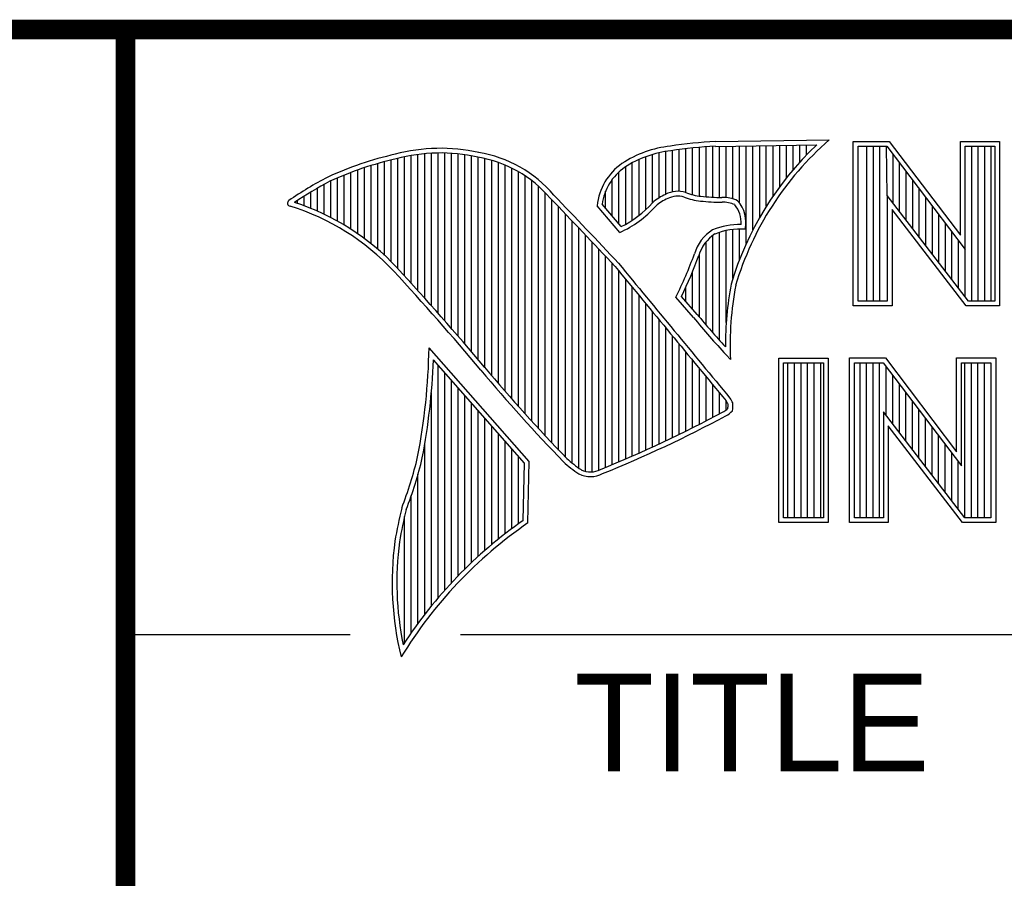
# Model space of a CAD drawing. Header units: inches. Extents: x 0 to 34, y 0 to 22.
# Tile 40 of 47: x 28.3 to 29.3, y 2.1 to 3. Entities that reach past the tile are written whole.
import ezdxf

# ---------------------------------------------------------------- set-up
doc = ezdxf.new("R2010")
doc.units = ezdxf.units.IN
doc.header["$LTSCALE"] = 1.87
doc.header["$MEASUREMENT"] = 0
doc.layers.get('0').update_dxf_attribs({"linetype": 'CONTINUOUS'})
doc.styles.add('TEXTSTYLE_2', font='txt')

msp = doc.modelspace()

# ---------------------------------------------------------------- linework, layer by layer
at = {"color": 2, "linetype": 'CONTINUOUS'}
for p, q in [((28.3793, 3.0003), (33.5093, 3.0003)), ((28.3793, 3.0003), (28.3793, 1.2503)), ((28.9844, 2.885), (29.1009, 2.8868)), ((28.9404, 2.8335), (28.9404, 2.8759)), ((28.9473, 2.834), (28.9473, 2.8769)), ((28.9542, 2.8327), (28.9542, 2.8778)), ((28.961, 2.8306), (28.961, 2.8785)), ((28.9679, 2.8292), (28.9679, 2.8791)), ((28.9747, 2.8285), (28.9747, 2.8796)), ((28.9816, 2.828), (28.9816, 2.88)), ((28.9845, 2.8802), (29.0882, 2.8817)), ((28.9885, 2.8278), (28.9885, 2.8802)), ((28.9953, 2.8276), (28.9953, 2.8803)), ((29.0022, 2.8263), (29.0022, 2.8804)), ((29.0091, 2.822), (29.0091, 2.8805)), ((29.0159, 2.7805), (29.0159, 2.8806)), ((29.0228, 2.7947), (29.0228, 2.8807)), ((29.0297, 2.8073), (29.0297, 2.8808)), ((29.0365, 2.8188), (29.0365, 2.881)), ((29.0434, 2.8293), (29.0434, 2.8811)), ((29.0502, 2.8389), (29.0502, 2.8812)), ((29.0571, 2.8479), (29.0571, 2.8813)), ((29.064, 2.8562), (29.064, 2.8814)), ((29.0708, 2.8641), (29.0708, 2.8815)), ((29.0777, 2.8714), (29.0777, 2.8816)), ((29.1256, 2.8852), (29.1624, 2.8852)), ((29.1256, 2.7166), (29.1256, 2.8852)), ((29.1305, 2.8804), (29.16, 2.8804)), ((29.1305, 2.7215), (29.1305, 2.8804)), ((29.1395, 2.7215), (29.1395, 2.8804)), ((29.1462, 2.7215), (29.1462, 2.8804)), ((29.1529, 2.7215), (29.1529, 2.8804)), ((29.1604, 2.8299), (29.1596, 2.8804)), ((29.16, 2.8804), (29.2402, 2.7746)), ((29.1624, 2.8852), (29.2354, 2.7891)), ((29.2354, 2.8852), (29.2754, 2.8852)), ((29.2354, 2.7891), (29.2354, 2.8852)), ((29.2402, 2.8804), (29.2705, 2.8804)), ((29.2402, 2.7746), (29.2402, 2.8804)), ((29.2469, 2.7215), (29.2469, 2.8804)), ((29.2536, 2.7215), (29.2536, 2.8804)), ((29.2603, 2.7215), (29.2603, 2.8804)), ((29.267, 2.7215), (29.267, 2.8804)), ((29.2705, 2.8804), (29.2705, 2.7215)), ((29.2754, 2.8852), (29.2754, 2.7166)), ((28.6521, 2.762), (28.6521, 2.8662)), ((28.659, 2.7548), (28.659, 2.8679)), ((28.6659, 2.7474), (28.6659, 2.8695)), ((28.6727, 2.7398), (28.6727, 2.8708)), ((28.6796, 2.7323), (28.6796, 2.8719)), ((28.6865, 2.7247), (28.6865, 2.8727)), ((28.6933, 2.717), (28.6933, 2.8732)), ((28.7002, 2.7092), (28.7002, 2.8734)), ((28.707, 2.7014), (28.707, 2.8733)), ((28.7139, 2.6936), (28.7139, 2.873)), ((28.7208, 2.6856), (28.7208, 2.8724)), ((28.7276, 2.6776), (28.7276, 2.8716)), ((28.7345, 2.6696), (28.7345, 2.8704)), ((28.7414, 2.6615), (28.7414, 2.869)), ((28.7482, 2.6533), (28.7482, 2.8677)), ((28.7551, 2.6452), (28.7551, 2.8659)), ((28.9061, 2.8094), (28.9061, 2.8668)), ((28.913, 2.8153), (28.913, 2.8696)), ((28.9198, 2.8223), (28.9198, 2.8719)), ((28.9267, 2.8275), (28.9267, 2.8737)), ((28.9336, 2.8311), (28.9336, 2.875)), ((29.1663, 2.8222), (29.1663, 2.872)), ((28.6178, 2.7906), (28.6178, 2.856)), ((28.6247, 2.7856), (28.6247, 2.8584)), ((28.6315, 2.7803), (28.6315, 2.8606)), ((28.6384, 2.7747), (28.6384, 2.8626)), ((28.6453, 2.7685), (28.6453, 2.8645)), ((28.762, 2.6372), (28.762, 2.8638)), ((28.7688, 2.6293), (28.7688, 2.8611)), ((28.7757, 2.6214), (28.7757, 2.858)), ((28.8924, 2.8003), (28.8924, 2.8594)), ((28.8992, 2.8044), (28.8992, 2.8634)), ((29.173, 2.8135), (29.173, 2.8632)), ((28.5972, 2.8034), (28.5972, 2.8479)), ((28.6041, 2.7994), (28.6041, 2.8508)), ((28.6109, 2.7952), (28.6109, 2.8535)), ((28.7826, 2.6137), (28.7826, 2.8543)), ((28.7894, 2.606), (28.7894, 2.8501)), ((28.7963, 2.5985), (28.7963, 2.8451)), ((28.8786, 2.8086), (28.8786, 2.8464)), ((28.8855, 2.8005), (28.8855, 2.854)), ((29.1798, 2.8048), (29.1798, 2.8543)), ((29.1865, 2.7961), (29.1865, 2.8455)), ((28.5766, 2.8137), (28.5766, 2.8374)), ((28.5835, 2.8105), (28.5835, 2.8412)), ((28.5904, 2.8071), (28.5904, 2.8449)), ((28.8031, 2.591), (28.8031, 2.8394)), ((29.1932, 2.7873), (29.1932, 2.8367)), ((28.5629, 2.8193), (28.5629, 2.8291)), ((28.5698, 2.8166), (28.5698, 2.8333)), ((28.81, 2.5836), (28.81, 2.8328)), ((28.8169, 2.5762), (28.8169, 2.8253)), ((28.8718, 2.8167), (28.8718, 2.8343)), ((29.2438, 2.7215), (29.1604, 2.8299)), ((29.1604, 2.8299), (29.1604, 2.7215)), ((29.1999, 2.7786), (29.1999, 2.8278)), ((28.556, 2.8217), (28.556, 2.8246)), ((28.8237, 2.569), (28.8237, 2.8181)), ((28.8865, 2.792), (28.8631, 2.8194)), ((28.8878, 2.7979), (28.8682, 2.8209)), ((29.2414, 2.7166), (29.1653, 2.8156)), ((29.1653, 2.8156), (29.1653, 2.7166)), ((29.2066, 2.7699), (29.2066, 2.819)), ((28.8306, 2.5618), (28.8306, 2.8109)), ((29.2133, 2.7612), (29.2133, 2.8101)), ((28.8375, 2.5556), (28.8375, 2.8037)), ((28.8443, 2.5505), (28.8443, 2.7965)), ((29.0022, 2.7448), (29.0022, 2.795)), ((29.0091, 2.7642), (29.0091, 2.7954)), ((29.22, 2.7525), (29.22, 2.8013)), ((28.8512, 2.5472), (28.8512, 2.7893)), ((28.9816, 2.689), (28.9816, 2.7889)), ((28.9885, 2.6813), (28.9885, 2.7921)), ((28.9953, 2.6998), (28.9953, 2.7939)), ((29.2267, 2.7437), (29.2267, 2.7924)), ((28.8581, 2.5466), (28.8581, 2.782)), ((28.8649, 2.5483), (28.8649, 2.7748)), ((28.9747, 2.697), (28.9747, 2.7823)), ((29.2334, 2.735), (29.2334, 2.7836)), ((29.2402, 2.7263), (29.2402, 2.7746)), ((28.8718, 2.5513), (28.8718, 2.7675)), ((28.9679, 2.7053), (28.9679, 2.7699)), ((28.8786, 2.5541), (28.8786, 2.7602)), ((28.8855, 2.557), (28.8855, 2.7523)), ((28.961, 2.7133), (28.961, 2.7519)), ((28.8924, 2.5599), (28.8924, 2.744)), ((28.8992, 2.5628), (28.8992, 2.7357)), ((28.9542, 2.7212), (28.9542, 2.7362)), ((28.9061, 2.5659), (28.9061, 2.7274)), ((28.962, 2.7048), (28.9438, 2.7257)), ((28.9657, 2.7079), (28.9496, 2.7264)), ((28.913, 2.5689), (28.913, 2.7191)), ((29.1653, 2.7166), (29.1256, 2.7166)), ((29.1604, 2.7215), (29.1305, 2.7215)), ((29.2754, 2.7166), (29.2414, 2.7166)), ((29.2705, 2.7215), (29.2438, 2.7215)), ((28.9198, 2.5721), (28.9198, 2.7107)), ((28.9267, 2.5752), (28.9267, 2.7024)), ((28.9336, 2.5784), (28.9336, 2.6941)), ((28.9404, 2.5817), (28.9404, 2.6858)), ((28.7934, 2.5573), (28.6909, 2.6738)), ((28.9473, 2.585), (28.9473, 2.6775)), ((28.9542, 2.5884), (28.9542, 2.6692)), ((28.9997, 2.6619), (28.9953, 2.6667)), ((28.7886, 2.5555), (28.6954, 2.6613)), ((28.7002, 2.4174), (28.7002, 2.6559)), ((28.961, 2.5918), (28.961, 2.6609)), ((29.0492, 2.6631), (29.1, 2.6631)), ((29.0492, 2.4947), (29.0492, 2.6631)), ((29.0541, 2.6583), (29.0951, 2.6583)), ((29.0541, 2.4996), (29.0541, 2.6583)), ((29.0587, 2.4996), (29.0587, 2.6583)), ((29.0654, 2.4996), (29.0654, 2.6583)), ((29.0721, 2.4996), (29.0721, 2.6583)), ((29.0788, 2.4996), (29.0788, 2.6583)), ((29.0855, 2.4996), (29.0855, 2.6583)), ((29.0922, 2.4996), (29.0922, 2.6583)), ((29.0951, 2.6583), (29.0951, 2.4996)), ((29.1, 2.6631), (29.1, 2.4947)), ((29.1218, 2.6633), (29.1586, 2.6633)), ((29.1218, 2.4947), (29.1218, 2.6633)), ((29.1267, 2.6584), (29.1562, 2.6584)), ((29.1267, 2.4996), (29.1267, 2.6584)), ((29.1325, 2.4996), (29.1325, 2.6584)), ((29.1392, 2.4996), (29.1392, 2.6584)), ((29.1459, 2.4996), (29.1459, 2.6584)), ((29.1526, 2.4996), (29.1526, 2.6584)), ((29.1562, 2.6584), (29.2364, 2.5527)), ((29.1586, 2.6633), (29.2315, 2.5672)), ((29.1593, 2.6044), (29.1593, 2.6543)), ((29.2315, 2.6633), (29.2716, 2.6633)), ((29.2315, 2.5672), (29.2315, 2.6633)), ((29.2364, 2.6584), (29.2667, 2.6584)), ((29.2364, 2.5527), (29.2364, 2.6584)), ((29.2399, 2.4996), (29.2399, 2.6584)), ((29.2466, 2.4996), (29.2466, 2.6584)), ((29.2533, 2.4996), (29.2533, 2.6584)), ((29.26, 2.4996), (29.26, 2.6584)), ((29.2667, 2.6584), (29.2667, 2.4996)), ((29.2716, 2.6633), (29.2716, 2.4947)), ((28.707, 2.4253), (28.707, 2.6481)), ((28.9679, 2.5953), (28.9679, 2.6526)), ((28.9747, 2.5988), (28.9747, 2.6443)), ((29.1661, 2.5957), (29.1661, 2.6454)), ((28.7139, 2.4329), (28.7139, 2.6403)), ((28.9816, 2.6024), (28.9816, 2.636)), ((29.1728, 2.587), (29.1728, 2.6366)), ((28.6933, 2.4092), (28.6933, 2.6277)), ((28.7208, 2.4401), (28.7208, 2.6325)), ((28.7276, 2.447), (28.7276, 2.6247)), ((28.9885, 2.606), (28.9885, 2.6277)), ((29.1795, 2.5783), (29.1795, 2.6277)), ((28.7345, 2.4537), (28.7345, 2.6169)), ((28.9953, 2.6099), (28.9953, 2.6194)), ((29.1862, 2.5695), (29.1862, 2.6189)), ((28.7414, 2.46), (28.7414, 2.6091)), ((29.24, 2.4996), (29.1566, 2.608)), ((29.1566, 2.608), (29.1566, 2.4996)), ((29.1929, 2.5608), (29.1929, 2.6101)), ((28.7482, 2.4662), (28.7482, 2.6013)), ((28.7551, 2.472), (28.7551, 2.5935)), ((29.2376, 2.4947), (29.1615, 2.5937)), ((29.1615, 2.5937), (29.1615, 2.4947)), ((29.1996, 2.5521), (29.1996, 2.6012)), ((28.762, 2.4777), (28.762, 2.5857)), ((29.2063, 2.5434), (29.2063, 2.5924)), ((29.213, 2.5346), (29.213, 2.5835)), ((28.6865, 2.4005), (28.6865, 2.5745)), ((28.7688, 2.4831), (28.7688, 2.5779)), ((29.2197, 2.5259), (29.2197, 2.5747)), ((28.7757, 2.4884), (28.7757, 2.5701)), ((29.2265, 2.5172), (29.2265, 2.5658)), ((28.7826, 2.4934), (28.7826, 2.5623)), ((28.7875, 2.4969), (28.7886, 2.5555)), ((28.7923, 2.4943), (28.7934, 2.5573)), ((29.2332, 2.5085), (29.2332, 2.557)), ((28.6796, 2.3913), (28.6796, 2.5443)), ((28.6727, 2.3817), (28.6727, 2.5223)), ((28.6659, 2.3715), (28.6659, 2.501)), ((29.1, 2.4947), (29.0492, 2.4947)), ((29.0951, 2.4996), (29.0541, 2.4996)), ((29.1615, 2.4947), (29.1218, 2.4947)), ((29.1566, 2.4996), (29.1267, 2.4996)), ((29.2716, 2.4947), (29.2376, 2.4947)), ((29.2667, 2.4996), (29.24, 2.4996)), ((28.38, 2.38), (28.61, 2.38)), ((28.7231, 2.38), (33.5, 2.38))]:
    msp.add_line(p, q, dxfattribs=at)
at = {"color": 7, "linetype": 'CONTINUOUS', "const_width": 0.02}
for points in [[(25.58, 3), (33.5, 3)], [(28.38, 3), (28.38, 0.5)]]:
    msp.add_lwpolyline(points, dxfattribs=at)
at = {"color": 2, "linetype": 'CONTINUOUS'}
for centre, radius, start, end in [((29.3103, 2.6468), 0.3185, 131.1194, 163.4134), ((28.7025, 2.6998), 0.1784, 77.2812, 105.0674), ((28.9506, 2.7677), 0.1134, 96.3007, 123.1683), ((28.9506, 2.7677), 0.1086, 96.2448, 123.1265), ((29.0012, 2.475), 0.4104, 92.3477, 98.8369), ((29.0012, 2.475), 0.4056, 92.3565, 98.8522), ((29.3103, 2.6468), 0.3233, 133.4016, 163.4573), ((28.7308, 2.5386), 0.3417, 102.6162, 114.8514), ((28.7308, 2.5386), 0.3369, 102.5985, 114.8293), ((28.7025, 2.6998), 0.1736, 77.2325, 105.1014), ((28.7213, 2.7479), 0.1227, 40.1648, 80.8423), ((28.7213, 2.7479), 0.1276, 40.2336, 80.7738), ((28.9233, 2.8131), 0.0605, 125.0326, 174.0473), ((28.9233, 2.8131), 0.0556, 125.1127, 171.9558), ((28.7753, 2.4938), 0.4018, 117.9346, 124.569), ((28.7753, 2.4938), 0.3969, 117.9533, 124.0367), ((21.1581, -4.5074), 10.6031, 43.24659, 43.76754), ((21.1581, -4.5074), 10.6079, 43.24574, 43.76673), ((28.9521, 2.7868), 0.048, 112.9192, 132.2696), ((28.9521, 2.7868), 0.0432, 112.6635, 131.9293), ((28.9458, 2.807), 0.0271, 72.6167, 117.3893), ((28.9458, 2.807), 0.0222, 72.9386, 117.864), ((28.9776, 2.8958), 0.0722, 249.5553, 263.1674), ((28.9776, 2.8958), 0.0673, 249.4421, 263.134), ((28.9951, 3.0772), 0.2495, 264.1212, 269.0704), ((28.9924, 2.7937), 0.0341, 64.4657, 92.2507), ((28.5489, 2.822), 0.00299, 121.3524, 265.803), ((28.4751, 2.5845), 0.2458, 43.1667, 72.5704), ((28.4751, 2.5845), 0.2507, 43.1667, 71.8499), ((28.8427, 2.8903), 0.1076, 293.9922, 318.4433), ((28.8427, 2.8903), 0.1028, 295.9955, 318.5906), ((28.9951, 3.0772), 0.2544, 264.112, 269.1019), ((28.9924, 2.7937), 0.0292, 66.3199, 92.502), ((28.9831, 2.8025), 0.0276, 355.2993, 40.45), ((28.9831, 2.8025), 0.0325, 347.1186, 42.4046), ((29.0054, 2.7573), 0.0444, 122.696, 163.5009), ((29.0102, 2.7231), 0.0771, 89.6555, 111.8728), ((29.0102, 2.7231), 0.0723, 86.3771, 111.5055), ((29.0054, 2.7573), 0.0396, 123.3504, 163.7172), ((28.547, 2.9226), 0.443, 333.6071, 339.8417), ((28.547, 2.9226), 0.4478, 334.0205, 339.8621), ((26.652, 0.9006), 2.7324, 39.9155, 42.7665), ((129.7875, 86.0025), 130.8121, 219.521915, 219.600266), ((129.7875, 86.0025), 130.8073, 219.521847, 219.600368), ((29.3273, 2.6768), 0.3327, 169.238, 180.3751), ((29.3273, 2.6768), 0.3279, 169.2806, 182.6074), ((29.5269, 3.164), 0.728, 219.1094, 223.0893), ((29.5269, 3.164), 0.7231, 219.1028, 222.5928), ((28.0416, 2.6849), 0.6494, 349.0855, 359.0208), ((28.0416, 2.6849), 0.6542, 349.0755, 357.9397), ((30.1411, 3.8249), 1.8201, 220.0428, 224.0077), ((30.1411, 3.8249), 1.8249, 220.0426, 224.0118), ((28.9714, 2.6031), 0.0289, 26.3669, 33.8971), ((28.9692, 2.6145), 0.0281, 353.6896, 3.0529), ((28.9714, 2.6031), 0.0338, 24.6833, 34.3208), ((28.9692, 2.6145), 0.033, 350.4808, 4.7809), ((28.389, 3.7322), 1.2758, 291.9868, 298.2489), ((28.389, 3.7322), 1.2806, 291.9989, 298.2507), ((28.9805, 2.6304), 0.0253, 299.2554, 311.2666), ((28.9805, 2.6304), 0.0301, 299.1713, 314.8064), ((28.2599, 2.6636), 0.4315, 339.0707, 346.3663), ((28.2599, 2.6636), 0.4364, 339.1089, 346.3814), ((28.9081, 2.6424), 0.1167, 227.0935, 236.9215), ((28.9081, 2.6424), 0.1118, 227.1594, 236.7882), ((28.8564, 2.568), 0.0263, 242.8488, 298.0515), ((28.8564, 2.568), 0.0215, 243.4895, 298.6992), ((29.0668, 2.4083), 0.4163, 165.9357, 170.6856), ((29.0668, 2.4083), 0.4115, 165.9758, 170.6758), ((29.0517, 2.1188), 0.4564, 124.643, 148.5565), ((29.0517, 2.1188), 0.4613, 124.9511, 147.0981), ((28.9728, 2.4332), 0.3197, 172.3562, 193.7958), ((28.9728, 2.4332), 0.3149, 172.369, 191.6868)]:
    msp.add_arc(centre, radius, start, end, dxfattribs=at)
at = {"color": 7, "linetype": 'CONTINUOUS'}
msp.add_arc((26.6525, 0.9011), 2.7269, 39.915, 42.7661, dxfattribs=at)

# ---------------------------------------------------------------- texts
at = {"color": 2, "linetype": 'CONTINUOUS', "insert": (28.8397, 2.3397), "char_height": 0.1, "width": 0.5, "attachment_point": 1, "line_spacing_factor": 0.9, "style": 'TEXTSTYLE_2'}
msp.add_mtext('TITLE', dxfattribs=at)

doc.saveas('drawing.dxf')
